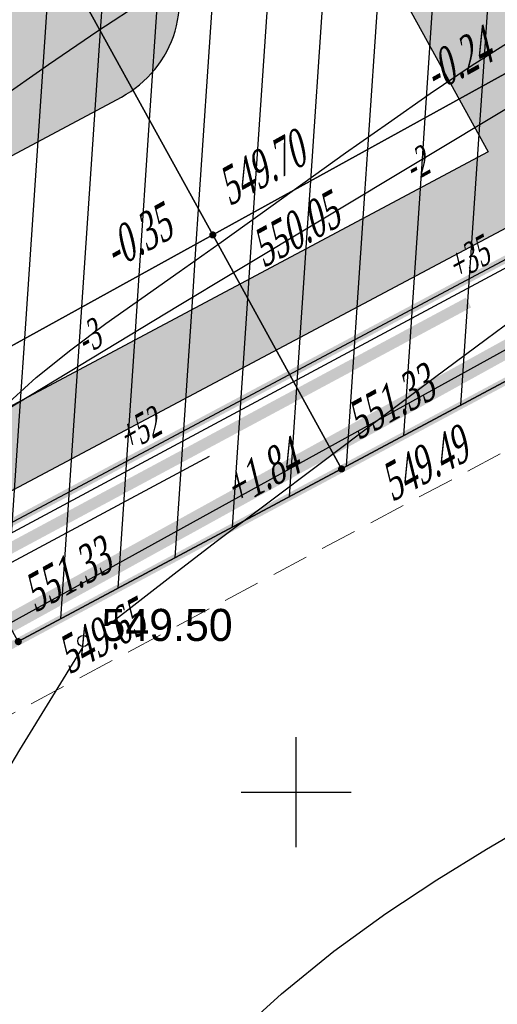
# Model space of a CAD drawing. Extents: x 883 to 364438, y -13 to 4201180.
# Tile 79 of 256: x 363733 to 363746, y 4200883 to 4200910. Entities that reach past the tile are written whole.
import ezdxf
from ezdxf.enums import TextEntityAlignment as Align

# ---------------------------------------------------------------- set-up
doc = ezdxf.new("R2010")
doc.units = 0
doc.header["$LTSCALE"] = 0.5
doc.header["$MEASUREMENT"] = 0
doc.header["$PDMODE"] = 32
doc.header["$PDSIZE"] = 0.3
doc.linetypes.add('CONTI', pattern=[0])
doc.linetypes.add('G_BUILDING_LINE', pattern=[3, 2, -1])
for name, color, linetype in [('(004) Точки рельефа', 7, 'Continuous'), ('00', 7, 'Continuous'), ('GORIZDEFAULT', 32, 'CONTI'), ('K_GRID', 7, 'Continuous'), ('K_HATCH', 7, 'Continuous'), ('K_NULL_WORKS', 7, 'Continuous'), ('K_POINTS_GRADE', 7, 'Continuous'), ('K_POINTS_GRID', 7, 'Continuous'), ('K_VOLUME', 7, 'Continuous'), ('PI_TTDEFAULT', 5, 'CONTI'), ('SETKR', 2, 'CONTI'), ('V_лойихавий_RED-CNT-MAJ', 7, 'Continuous'), ('V_лойихавий_RED-CNT-MIN', 7, 'Continuous')]:
    doc.layers.add(name, color=color, linetype=linetype)
doc.layers.add('(032) Горизонтали утолщенные', color=32, linetype='Continuous', lineweight=30)
doc.layers.add('.', color=7, linetype='Continuous', lineweight=15)
doc.styles.add('D-431', font='d431.ttf')
doc.styles.add('ESKD1', font='times.ttf', dxfattribs={"width": 0.6, "oblique": 15})
doc.styles.add('TIMES', font='times.ttf')
doc.styles.add('TimesNewRomanCyr', font='times.ttf', dxfattribs={"width": 0.5, "height": 1})
doc.linetypes.add('ограждение2', pattern='A,0.25,-0.1,[132,ltypeshp.shx,S=0.1,R=0,X=-0.1,Y=0],-0.1,1', length=1.45)
doc.dimstyles.new('GENPLAN1', dxfattribs={"dimscale": 0.5, "dimtxt": 1, "dimasz": 1.2, "dimexe": 1.3, "dimexo": 1.5, "dimgap": 0.5, "dimtad": 1, "dimdec": 1, "dimzin": 0, "dimdsep": 46, "dimtxsty": 'TimesNewRomanCyr', "dimblk1": 'OBLIQUE', "dimblk2": 'OBLIQUE', "dimsah": 1, "dimcen": 1, "dimadec": 0, "dimazin": 0, "dimtfac": 0.75, "dimtdec": 1, "dimtix": 1, "dimtmove": 0, "dimatfit": 3, "dimfxl": 1, "dimtvp": 1.2, "dimtfill": 1, "dimlwd": 0, "dimlwe": 0, "dimarcsym": 0})
pattern_1 = [(86.1445, (363693.4507, 4200932.7371), (-1.496605, 0.10086), [])]

# ---------------------------------------------------------------- blocks, each defined once
blk = doc.blocks.new('BL_333')
at = {"color": 0}
for p, q in [((0, -1.5), (0, 1.5)), ((-1.5, 0), (1.5, 0))]:
    blk.add_line(p, q, dxfattribs=at)
blk = doc.blocks.new('gergrgrre')
at = {"layer": '(032) Горизонтали утолщенные', "color": 32}
blk.add_polyline3d([(360541.95, 4200810.43, 550), (360542.91, 4200811.3, 550), (360543.85, 4200812.06, 550), (360544.81, 4200812.78, 550), (360545.79, 4200813.47, 550), (360546.81, 4200814.19, 550), (360547.89, 4200814.95, 550), (360549.02, 4200815.76, 550), (360550.18, 4200816.59, 550), (360551.35, 4200817.43, 550), (360552.52, 4200818.25, 550), (360553.66, 4200819.05, 550), (360554.78, 4200819.8, 550), (360555.84, 4200820.48, 550)], dxfattribs=at)
at = {"layer": 'GORIZDEFAULT', "color": 32}
for points in [[(360541.86, 4200818.88, 550.5), (360543.24, 4200819.84, 550.5), (360544.59, 4200820.76, 550.5), (360545.87, 4200821.6, 550.5)], [(360544.88, 4200804.56, 549.5), (360546.67, 4200805.95, 549.5), (360547.82, 4200806.83, 549.5), (360549.19, 4200807.86, 549.5), (360550.69, 4200808.99, 549.5), (360552.25, 4200810.16, 549.5), (360553.78, 4200811.3, 549.5), (360555.19, 4200812.35, 549.5), (360556.42, 4200813.26, 549.5)], [(360537.61, 4200780.15, 549), (360537.86, 4200780.58, 549), (360538.12, 4200781, 549), (360538.4, 4200781.45, 549), (360538.72, 4200781.95, 549), (360539.12, 4200782.53, 549), (360539.62, 4200783.22, 549), (360540.23, 4200784.05, 549), (360540.99, 4200785.04, 549), (360541.91, 4200786.21, 549), (360542.97, 4200787.51, 549), (360544.14, 4200788.92, 549), (360545.42, 4200790.36, 549), (360546.77, 4200791.81, 549), (360548.17, 4200793.2, 549), (360549.6, 4200794.5, 549), (360551.03, 4200795.66, 549), (360552.45, 4200796.69, 549), (360553.84, 4200797.61, 549), (360555.2, 4200798.44, 549), (360556.5, 4200799.21, 549)], [(360523.9, 4200770.02, 549.5), (360525.32, 4200772.49, 549.5), (360526.15, 4200773.89, 549.5), (360527.16, 4200775.59, 549.5), (360528.32, 4200777.54, 549.5), (360529.6, 4200779.69, 549.5), (360530.97, 4200781.99, 549.5), (360532.4, 4200784.39, 549.5), (360533.86, 4200786.84, 549.5), (360535.33, 4200789.28, 549.5), (360536.76, 4200791.68, 549.5), (360538.14, 4200793.97, 549.5), (360539.43, 4200796.11, 549.5), (360540.6, 4200798.06, 549.5), (360541.62, 4200799.75, 549.5), (360542.46, 4200801.15, 549.5), (360544.19, 4200803.96, 549.5)]]:
    blk.add_polyline3d(points, dxfattribs=at)
at = {"layer": 'PI_TTDEFAULT', "color": 5}
blk.add_point((360544.19, 4200804.12, 549.5), dxfattribs=at)
at = {"layer": 'SETKR', "color": 92}
blk.add_blockref('BL_333', (360550, 4200800), dxfattribs=at)
at = {"layer": '(004) Точки рельефа', "style": 'D-431'}
blk.add_text('549.50', height=0.875, dxfattribs=at).set_placement((360544.69, 4200804.12))
blk = doc.blocks.new('_Oblique')
at = {"color": 0, "linetype": 'ByBlock', "lineweight": -2}
blk.add_line((-0.5, -0.5), (0.5, 0.5), dxfattribs=at)
blk = doc.blocks.new('*D594')
at = {"color": 0, "linetype": 'G_BUILDING_LINE', "lineweight": 0, "transparency": 16777216}
for p, q in [((363756.521, 4200908.119), (363758.642, 4200904.133)), ((363758.337, 4200904.707), (363703.282, 4200875.406)), ((363701.466, 4200878.818), (363703.588, 4200874.832))]:
    blk.add_line(p, q, dxfattribs=at)
at = {"layer": 'Defpoints', "color": 0, "linetype": 'Continuous', "lineweight": 30, "transparency": 16777216}
for p in [(363756.169, 4200908.781), (363701.114, 4200879.48), (363703.282, 4200875.406)]:
    blk.add_point(p, dxfattribs=at)
at = {"color": 0, "linetype": 'Continuous', "lineweight": 0, "transparency": 16777216, "xscale": 0.6, "yscale": 0.6, "zscale": 0.6}
for p, rotation in [((363758.337, 4200904.707), 28.02294709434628), ((363703.282, 4200875.406), 208.0229470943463)]:
    blk.add_blockref('_Oblique', p, dxfattribs=dict(at, rotation=rotation))
at = {"color": 0, "linetype": 'Continuous', "lineweight": 30, "transparency": 16777216, "insert": (363730.453, 4200890.728), "char_height": 1, "attachment_point": 5, "rotation": 28.0229, "style": 'TimesNewRomanCyr', "bg_fill": 3, "box_fill_scale": 1.25, "bg_fill_color": 256, "bg_fill_true_color": 13158600, "bg_fill_transparency": 0}
blk.add_mtext('62.4', dxfattribs=at)
blk = doc.blocks.new('VOLUME')
at = {"color": 0, "linetype": 'Continuous', "lineweight": 30, "style": 'ESKD1', "oblique": 15}
blk.add_attdef('VOLUME', text='', height=3, dxfattribs=at).set_placement((0, 0), align=Align.MIDDLE_CENTER)
at = {"color": 7, "linetype": 'Continuous', "lineweight": 30, "style": 'ESKD1', "oblique": 15, "flags": 1}
blk.add_attdef('AREA', text='', height=2, dxfattribs=at).set_placement((0, -5.7), align=Align.CENTER)

msp = doc.modelspace()

# ---------------------------------------------------------------- hatches: boundary and pattern name
at = {"layer": '.', "ltscale": 0.149071}
h = msp.add_hatch(color=256, dxfattribs=at)
h.dxf.hatch_style = 1
h.set_gradient(color1=(51, 204, 0), color2=(51, 204, 0), tint=1)
edge = h.paths.add_edge_path(flags=17)
edge.add_line((363676.584, 4200942.218), (363703.202, 4200893.922))
edge.add_arc((363705.829, 4200895.37), 3, 208.8619, 298.0817)
edge.add_line((363707.242, 4200892.723), (363708.272, 4200893.273))
edge.add_line((363708.272, 4200893.273), (363736.081, 4200908.096))
edge.add_arc((363734.67, 4200910.743), 3, 298.0581, 388.8487)
edge.add_line((363737.298, 4200912.191), (363727.402, 4200930.155))
edge.add_line((363727.402, 4200930.155), (363720.678, 4200926.438))
edge.add_line((363720.678, 4200926.438), (363726.955, 4200915.05))
edge.add_line((363726.955, 4200915.05), (363707.358, 4200904.275))
edge.add_line((363707.358, 4200904.275), (363689.594, 4200936.503))
edge.add_line((363689.594, 4200936.503), (363709.08, 4200947.216))
edge.add_line((363709.08, 4200947.216), (363715.354, 4200935.834))
edge.add_line((363715.354, 4200935.834), (363722.191, 4200939.614))
edge.add_line((363722.191, 4200939.614), (363710.467, 4200960.893))
edge.add_arc((363707.84, 4200959.445), 3, 28.854, 118.8619)
edge.add_line((363706.392, 4200962.072), (363677.763, 4200946.293))
edge.add_arc((363679.211, 4200943.666), 3, 118.8619, 208.8619)
h.paths.add_polyline_path([(363719.065, 4200974.672), (363711.026, 4200970.243), (363718.22, 4200957.236), (363721.182, 4200958.923), (363720.265, 4200960.587), (363723.272, 4200962.188), (363726.551, 4200956.231), (363723.546, 4200954.631), (363722.63, 4200956.295), (363719.655, 4200954.581), (363734.311, 4200927.975), (363742.361, 4200932.406)], flags=17)
h.paths.add_polyline_path([(363748.754, 4200920.676), (363743.734, 4200917.982), (363741.713, 4200921.654), (363738.706, 4200919.998), (363746.087, 4200906.599), (363702.233, 4200883.25), (363666.985, 4200947.203), (363710.503, 4200971.189), (363710.542, 4200971.118), (363713.945, 4200972.993), (363712.964, 4200974.772), (363664.292, 4200947.946), (363701.434, 4200880.557), (363755.143, 4200909.071)])

# ---------------------------------------------------------------- linework, layer by layer
at = {"color": 18, "linetype": 'Continuous', "lineweight": 30, "true_color": 0x000000}
msp.add_lwpolyline([(363748.754, 4200920.676), (363743.734, 4200917.982), (363741.713, 4200921.654), (363738.706, 4200919.998), (363746.087, 4200906.599), (363702.233, 4200883.25), (363666.985, 4200947.203), (363710.503, 4200971.189), (363710.542, 4200971.118), (363713.945, 4200972.993), (363712.964, 4200974.772), (363664.292, 4200947.946), (363701.434, 4200880.557), (363755.143, 4200909.071)], close=True, dxfattribs=at)
at = {"linetype": 'CONTI', "lineweight": 30, "elevation": -1065.319}
msp.add_lwpolyline([(363676.584, 4200942.218), (363703.202, 4200893.922, 0.410231), (363707.242, 4200892.723), (363708.272, 4200893.273), (363736.081, 4200908.096, 0.418261), (363737.298, 4200912.191), (363727.402, 4200930.155), (363720.678, 4200926.438), (363726.955, 4200915.05), (363707.358, 4200904.275), (363689.594, 4200936.503), (363709.08, 4200947.216), (363715.354, 4200935.834), (363722.191, 4200939.614), (363710.467, 4200960.893, 0.414254), (363706.392, 4200962.072), (363677.763, 4200946.293, 0.414214)], format="xyb", close=True, dxfattribs=at)
at = {"color": 6, "ltscale": 0.149071, "const_width": 0.5}
msp.add_lwpolyline([(363757.144, 4200907.035), (363682.699, 4200866.011), (363740.493, 4200761.133), (363814.938, 4200802.157)], close=True, dxfattribs=at)
at = {"color": 5, "linetype": 'Continuous', "lineweight": 30}
msp.add_lwpolyline([(363814.938, 4200802.157), (363740.493, 4200761.133), (363682.699, 4200866.011), (363757.144, 4200907.035)], close=True, dxfattribs=at)
at = {"layer": '00', "linetype": 'ограждение2', "lineweight": 30, "ltscale": 10}
msp.add_lwpolyline([(363741.038, 4200931.577), (363743.007, 4200932.679), (363717.833, 4200978.369), (363663.205, 4200948.26), (363701.114, 4200879.48), (363756.169, 4200908.781), (363748.224, 4200923.203), (363746.252, 4200922.117)], dxfattribs=at)

# ---------------------------------------------------------------- block references
at = {"linetype": 'Continuous'}
msp.add_blockref('gergrgrre', (3190.849, 89.143), dxfattribs=at)

# ---------------------------------------------------------------- next in the draw order: dimensions: what is measured, and where the dimension line sits
at = {"color": 5, "linetype": 'Continuous', "lineweight": 30}
dim = msp.add_aligned_dim(p1=(363756.169, 4200908.781), p2=(363701.114, 4200879.48), distance=4.615, dimstyle='GENPLAN1', dxfattribs=at)
dim.commit()
dim.dimension.update_dxf_attribs({"geometry": '*D594', "text_midpoint": (363730.453, 4200890.728)})

# ---------------------------------------------------------------- next in the draw order: hatches: boundary and pattern name
at = {"layer": 'K_HATCH', "linetype": 'Continuous', "lineweight": 30}
h = msp.add_hatch(dxfattribs=at)
h.set_pattern_fill('_U', color=160, scale=1.5, angle=57.2958, style=0, pattern_type=0)
h.set_pattern_definition(pattern_1)
h.paths.add_polyline_path([(363733.75, 4200913.094), (363742.509, 4200917.919), (363747.334, 4200909.16), (363738.575, 4200904.335)], flags=0)
h.paths.add_polyline_path([(363740.245, 4200910.259), (363741.619, 4200911.016), (363741.031, 4200912.083), (363739.657, 4200911.326)], flags=8)
h = msp.add_hatch(dxfattribs=at)
h.set_pattern_fill('_U', color=160, scale=1.5, angle=57.2958, style=0, pattern_type=0)
h.set_pattern_definition(pattern_1)
h.paths.add_polyline_path([(363724.991, 4200908.269), (363733.75, 4200913.094), (363738.575, 4200904.335), (363729.816, 4200899.51)], flags=0)
h.paths.add_polyline_path([(363731.486, 4200905.431), (363732.862, 4200906.188), (363732.272, 4200907.258), (363730.897, 4200906.501)], flags=8)
h = msp.add_hatch(dxfattribs=at)
h.set_pattern_fill('_U', color=160, scale=1.5, angle=57.2958, style=0, pattern_type=0)
h.set_pattern_definition(pattern_1)
h.paths.add_polyline_path([(363747.334, 4200909.16), (363748.742, 4200906.604), (363746.729, 4200907.867), (363739.137, 4200903.315), (363738.575, 4200904.335)], flags=0)
h.paths.add_polyline_path([(363743.959, 4200905.492), (363745.013, 4200906.073), (363744.436, 4200907.122), (363743.382, 4200906.541)], flags=8)
h.paths.add_polyline_path([(363745.153, 4200902.773), (363746.67, 4200903.609), (363746.083, 4200904.676), (363744.566, 4200903.84)], flags=8)
h = msp.add_hatch(dxfattribs=at)
h.set_pattern_fill('_U', color=20, scale=1.5, angle=57.2958, style=0, pattern_type=0)
h.set_pattern_definition(pattern_1)
h.paths.add_polyline_path([(363746.729, 4200907.867), (363748.742, 4200906.604), (363750.913, 4200902.663), (363742.09, 4200897.954), (363739.137, 4200903.315)], flags=0)
h.paths.add_polyline_path([(363745.153, 4200902.773), (363746.67, 4200903.609), (363746.083, 4200904.676), (363744.566, 4200903.84)], flags=8)
h.paths.add_polyline_path([(363743.959, 4200905.492), (363745.013, 4200906.073), (363744.436, 4200907.122), (363743.382, 4200906.541)], flags=8)
h = msp.add_hatch(dxfattribs=at)
h.set_pattern_fill('_U', color=160, scale=1.5, angle=57.2958, style=0, pattern_type=0)
h.set_pattern_definition(pattern_1)
h.paths.add_polyline_path([(363738.575, 4200904.335), (363739.137, 4200903.315), (363737.66, 4200902.423), (363730.571, 4200898.14), (363729.816, 4200899.51)], flags=0)
h.paths.add_polyline_path([(363735.01, 4200900.762), (363736.073, 4200901.348), (363735.485, 4200902.415), (363734.422, 4200901.829)], flags=8)
h.paths.add_polyline_path([(363736.176, 4200898.108), (363737.693, 4200898.944), (363737.105, 4200900.011), (363735.588, 4200899.175)], flags=8)
h = msp.add_hatch(dxfattribs=at)
h.set_pattern_fill('_U', color=20, scale=1.5, angle=57.2958, style=0, pattern_type=0)
h.set_pattern_definition(pattern_1)
h.paths.add_polyline_path([(363737.66, 4200902.423), (363739.137, 4200903.315), (363742.09, 4200897.954), (363733.267, 4200893.245), (363730.571, 4200898.14)], flags=0)
h.paths.add_polyline_path([(363736.176, 4200898.108), (363737.693, 4200898.944), (363737.105, 4200900.011), (363735.588, 4200899.175)], flags=8)
h.paths.add_polyline_path([(363735.01, 4200900.762), (363736.073, 4200901.348), (363735.485, 4200902.415), (363734.422, 4200901.829)], flags=8)

# ---------------------------------------------------------------- next in the draw order: linework, layer by layer
at = {"color": 5, "linetype": 'Continuous', "lineweight": 30, "const_width": 0.2}
for points in [[(363659.129, 4200949.44), (363724.273, 4200985.344), (363765.525, 4200910.461), (363699.914, 4200875.443)], [(363663.205, 4200948.26), (363717.833, 4200978.369), (363756.169, 4200908.781), (363701.114, 4200879.48)]]:
    msp.add_lwpolyline(points, close=True, dxfattribs=at)
at = {"layer": 'K_GRID', "color": 5, "linetype": 'Continuous', "lineweight": 30}
for points in [[(363733.75, 4200913.094, -1.02), (363742.509, 4200917.919, -1), (363747.334, 4200909.16, -0.24), (363738.575, 4200904.335, -0.35)], [(363724.991, 4200908.269, -1.1), (363733.75, 4200913.094, -1.02), (363738.575, 4200904.335, -0.35), (363729.816, 4200899.51, -0.47)], [(363742.09, 4200897.954, 1.84), (363738.575, 4200904.335, -0.35), (363747.334, 4200909.16, -0.24), (363750.913, 4200902.663, 0.37)], [(363733.267, 4200893.245, 1.68), (363729.816, 4200899.51, -0.47), (363738.575, 4200904.335, -0.35), (363742.09, 4200897.954, 1.84)], [(363750.913, 4200902.663, 0.37), (363742.09, 4200897.954, 1.84), (363742.09, 4200897.954, 1.84), (363750.913, 4200902.663, 0.37)], [(363742.09, 4200897.954, 1.84), (363733.267, 4200893.245, 1.68), (363733.267, 4200893.245, 1.68), (363742.09, 4200897.954, 1.84)]]:
    msp.add_polyline3d(points, close=True, dxfattribs=at)
at = {"layer": 'K_NULL_WORKS', "color": 5, "linetype": 'Continuous', "lineweight": 30}
for points in [[(363739.137, 4200903.315), (363746.729, 4200907.867), (363748.742, 4200906.604)], [(363730.571, 4200898.14), (363737.66, 4200902.423), (363739.137, 4200903.315)]]:
    msp.add_lwpolyline(points, dxfattribs=at)
at = {"layer": 'K_POINTS_GRADE', "linetype": 'Continuous', "lineweight": 30, "const_width": 0.0962}
for points, elevation in [([(363742.048, 4200897.93, 1), (363742.132, 4200897.977, 1)], 1.846), ([(363742.048, 4200897.93, 1), (363742.132, 4200897.977, 1)], 1.846), ([(363733.225, 4200893.221, 1), (363733.31, 4200893.268, 1)], 1.674), ([(363733.225, 4200893.221, 1), (363733.31, 4200893.268, 1)], 1.674)]:
    msp.add_lwpolyline(points, format="xyb", close=True, dxfattribs=dict(at, elevation=elevation))
at = {"layer": 'K_POINTS_GRID', "linetype": 'Continuous', "lineweight": 30, "const_width": 0.0962, "elevation": -0.354}
msp.add_lwpolyline([(363738.533, 4200904.312, 1), (363738.617, 4200904.358, 1)], format="xyb", close=True, dxfattribs=at)
at = {"layer": 'V_лойихавий_RED-CNT-MAJ', "color": 40, "linetype": 'Continuous', "lineweight": 30, "const_width": 0.3, "elevation": 550}
msp.add_lwpolyline([(363745.555, 4200902.491), (363700.83, 4200878.524), (363670.131, 4200934.521), (363662.862, 4200948.359), (363714.45, 4200976.702)], dxfattribs=at)
at = {"layer": 'V_лойихавий_RED-CNT-MIN', "color": 1, "linetype": 'Continuous', "lineweight": 30}
for points, elevation in [([(363752.631, 4200906.685), (363700.972, 4200879.002), (363665.514, 4200943.681), (363663.091, 4200948.293), (363717.831, 4200978.368), (363707.101, 4200940.429), (363696.328, 4200934.494), (363696.329, 4200934.492), (363709.391, 4200911.092), (363720.165, 4200917.026), (363720.167, 4200917.027), (363707.105, 4200940.427), (363717.835, 4200978.366), (363740.218, 4200947.061), (363738.494, 4200959.52)], 549.8), ([(363738.478, 4200898.297), (363700.688, 4200878.047), (363674.749, 4200925.362), (363662.634, 4200948.425), (363711.066, 4200975.035)], 550.2)]:
    msp.add_lwpolyline(points, dxfattribs=dict(at, elevation=elevation))

# ---------------------------------------------------------------- next in the draw order: block references
at = {"layer": 'K_VOLUME', "color": 160, "linetype": 'Continuous', "lineweight": 30}
ref = msp.add_blockref('VOLUME', (363744.103, 4200906.256), dxfattribs=dict(at, xscale=0.2666666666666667, yscale=0.2666666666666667, rotation=28.84872792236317))
ref.add_attrib('VOLUME', '-2', dxfattribs={"layer": '0', "color": 0, "linetype": 'Continuous', "lineweight": 30, "height": 0.8, "rotation": 28.8487, "style": 'ESKD1', "oblique": 15, "width": 0.6}).set_placement((363744.103, 4200906.256), align=Align.MIDDLE_CENTER)
at = {"layer": 'K_VOLUME', "color": 20, "linetype": 'Continuous', "lineweight": 30}
ref = msp.add_blockref('VOLUME', (363745.522, 4200903.681), dxfattribs=dict(at, xscale=0.2666666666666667, yscale=0.2666666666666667, rotation=28.84872792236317))
ref.add_attrib('VOLUME', '+35', dxfattribs={"layer": '0', "color": 0, "linetype": 'Continuous', "lineweight": 30, "height": 0.8, "rotation": 28.8487, "style": 'ESKD1', "oblique": 15, "width": 0.6}).set_placement((363745.522, 4200903.681), align=Align.MIDDLE_CENTER)
at = {"layer": 'K_VOLUME', "color": 160, "linetype": 'Continuous', "lineweight": 30}
ref = msp.add_blockref('VOLUME', (363735.152, 4200901.545), dxfattribs=dict(at, xscale=0.2666666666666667, yscale=0.2666666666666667, rotation=28.84872792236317))
ref.add_attrib('VOLUME', '-3', dxfattribs={"layer": '0', "color": 0, "linetype": 'Continuous', "lineweight": 30, "height": 0.8, "rotation": 28.8487, "style": 'ESKD1', "oblique": 15, "width": 0.6}).set_placement((363735.152, 4200901.545), align=Align.MIDDLE_CENTER)
at = {"layer": 'K_VOLUME', "color": 20, "linetype": 'Continuous', "lineweight": 30}
ref = msp.add_blockref('VOLUME', (363736.545, 4200899.015), dxfattribs=dict(at, xscale=0.2666666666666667, yscale=0.2666666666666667, rotation=28.84872792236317))
ref.add_attrib('VOLUME', '+52', dxfattribs={"layer": '0', "color": 0, "linetype": 'Continuous', "lineweight": 30, "height": 0.8, "rotation": 28.8487, "style": 'ESKD1', "oblique": 15, "width": 0.6}).set_placement((363736.545, 4200899.015), align=Align.MIDDLE_CENTER)

# ---------------------------------------------------------------- next in the draw order: texts
at = {"layer": 'K_POINTS_GRADE', "color": 1, "linetype": 'Continuous', "lineweight": 30, "style": 'TIMES', "oblique": 15, "width": 0.6}
for p in [(363742.541, 4200898.729, 1.846), (363742.541, 4200898.729, 1.846), (363733.719, 4200894.02, 1.674), (363733.719, 4200894.02, 1.674)]:
    msp.add_text('551.33', height=1, rotation=28.8487, dxfattribs=at).set_placement(p)
at = {"layer": 'K_POINTS_GRADE', "color": 7, "linetype": 'Continuous', "lineweight": 30, "style": 'TIMES', "oblique": 15, "width": 0.6}
for s, p in [('549.49', (363743.469, 4200897.045, 1.846)), ('549.49', (363743.469, 4200897.045, 1.846)), ('549.65', (363734.646, 4200892.336, 1.674)), ('549.65', (363734.646, 4200892.336, 1.674))]:
    msp.add_text(s, height=1, rotation=28.8487, dxfattribs=at).set_placement(p)
at = {"layer": 'K_POINTS_GRADE', "color": 5, "linetype": 'Continuous', "lineweight": 30, "style": 'TIMES', "oblique": 15, "width": 0.6}
msp.add_text('+1.84', height=1, rotation=28.8487, dxfattribs=at).set_placement((363739.2, 4200896.889, 1.846))
msp.add_text('+1.84', height=1, rotation=28.8487, dxfattribs=at).set_placement((363739.2, 4200896.889, 1.846))
at = {"layer": 'K_POINTS_GRID', "color": 5, "linetype": 'Continuous', "lineweight": 30, "style": 'TIMES', "oblique": 15, "width": 0.6}
for s, p in [('-0.24', (363744.641, 4200908.203, -0.237)), ('-0.35', (363735.906, 4200903.391, -0.354))]:
    msp.add_text(s, height=1, rotation=28.8487, dxfattribs=at).set_placement(p)
at = {"layer": 'K_POINTS_GRID', "color": 1, "linetype": 'Continuous', "lineweight": 30, "style": 'TIMES', "oblique": 15, "width": 0.6}
msp.add_text('549.70', height=1, rotation=28.8487, dxfattribs=at).set_placement((363739.026, 4200905.11, -0.354))
at = {"layer": 'K_POINTS_GRID', "color": 7, "linetype": 'Continuous', "lineweight": 30, "style": 'TIMES', "oblique": 15, "width": 0.6}
msp.add_text('550.05', height=1, rotation=28.8487, dxfattribs=at).set_placement((363739.954, 4200903.426, -0.354))

doc.saveas('drawing.dxf')
